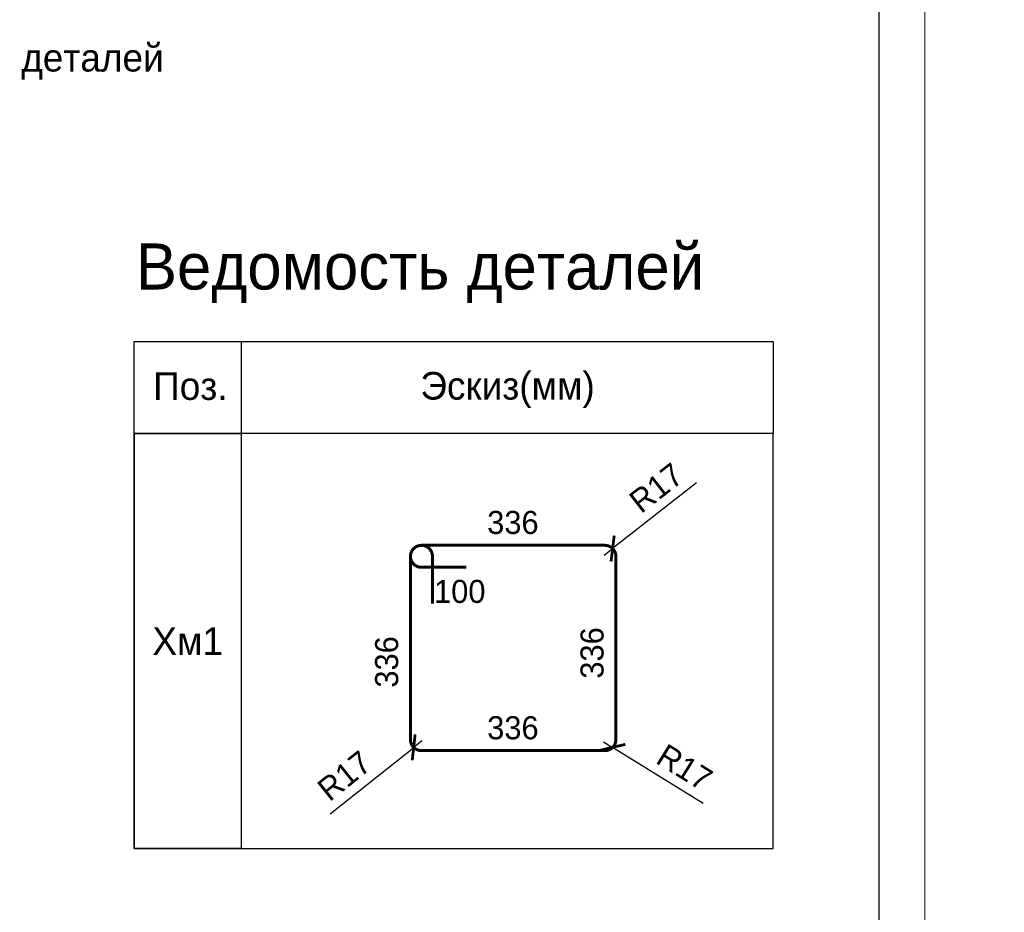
# Model space of a CAD drawing. Header units: millimetres. Extents: x -33345 to 4712671, y -3392 to 121473.
# Tile 195 of 256: x 1049378 to 1060054, y 54549 to 64232. Entities that reach past the tile are written whole.
import ezdxf

# ---------------------------------------------------------------- set-up
doc = ezdxf.new("R2010")
doc.units = ezdxf.units.MM
doc.layers.add('1', color=7, linetype='Continuous')
doc.layers.add('_линия', color=7, linetype='Continuous')
for name, color, linetype, lineweight in [('_Армирования', 172, 'Continuous', 30), ('ACO-текст', 7, 'Continuous', 20), ('Lina', 7, 'Continuous', 20), ('w-оснавной', 7, 'Continuous', 35), ('КЖ Текст', 250, 'Continuous', 15)]:
    doc.layers.add(name, color=color, linetype=linetype, lineweight=lineweight)
doc.styles.add('#_text', font='CS_Gost2304.shx')
doc.styles.add('ISO', font='isocpeui.ttf')
doc.styles.add('X-U-RW-01$0$StyleROMANS', font='GOTHIC.TTF')
doc.dimstyles.new('#_black', dxfattribs={"dimscale": 100, "dimtxt": 2.5, "dimasz": 2, "dimexe": 2, "dimexo": 0.625, "dimgap": 1, "dimtad": 1, "dimdec": 0, "dimtxsty": '#_text', "dimblk": 'ARCHTICK', "dimblk1": 'ARCHTICK', "dimblk2": 'DOT', "dimcen": 2.5, "dimdle": 1, "dimadec": 0, "dimazin": 2, "dimtfac": 0.75, "dimtdec": 0, "dimtmove": 1, "dimatfit": 3, "dimfxl": 1, "dimtfill": 1, "dimtolj": 1, "dimarcsym": 1})

# ---------------------------------------------------------------- blocks, each defined once
blk = doc.blocks.new('tryu')
at = {"layer": 'Lina', "ltscale": 10}
blk.add_lwpolyline([(-43721760, 22818632), (-43721760, 22788932), (-43763760, 22788932), (-43763760, 22818632)], close=True, dxfattribs=at)
at = {"layer": 'Lina', "lineweight": 30, "ltscale": 10}
blk.add_lwpolyline([(-43722260, 22818132), (-43722260, 22789432), (-43761760, 22789432), (-43761760, 22818132)], close=True, dxfattribs=at)
blk = doc.blocks.new('_ArchTick')
at = {"color": 0, "linetype": 'ByBlock', "const_width": 0.15}
blk.add_lwpolyline([(-0.5, -0.5), (0.5, 0.5)], dxfattribs=at)
blk = doc.blocks.new('*D2962')
at = {"layer": '1', "color": 0, "linetype": 'ByBlock', "lineweight": -2, "ltscale": 4, "transparency": 16777216}
for p in [(1053740, 56410), (1052746, 55616)]:
    blk.add_line(p, (1053650, 56338), dxfattribs=at)
at = {"layer": 'Defpoints', "color": 0, "linetype": 'ByBlock', "ltscale": 4, "transparency": 16777216}
for p in [(1053740, 56410), (1053650, 56338)]:
    blk.add_point(p, dxfattribs=at)
at = {"layer": '1', "color": 0, "linetype": 'ByBlock', "lineweight": -2, "ltscale": 4, "transparency": 16777216, "xscale": 200, "yscale": 200, "zscale": 200, "rotation": 38.60371650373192}
blk.add_blockref('_ArchTick', (1053650, 56338), dxfattribs=at)
at = {"layer": '1', "color": 0, "linetype": 'ByBlock', "lineweight": 15, "ltscale": 4, "transparency": 16777216, "insert": (1052899, 56030), "char_height": 250, "attachment_point": 5, "rotation": 38.6037, "style": 'X-U-RW-01$0$StyleROMANS', "bg_fill": 3, "box_fill_scale": 1.1, "bg_fill_color": 256, "bg_fill_true_color": 13158600, "bg_fill_transparency": 0}
blk.add_mtext('\\A1;R17', dxfattribs=at)
blk = doc.blocks.new('_Dot')
at = {"color": 0, "linetype": 'ByBlock', "lineweight": -2}
blk.add_line((-0.5, 0), (-1, 0), dxfattribs=at)
at = {"color": 0, "linetype": 'ByBlock', "const_width": 0.5}
blk.add_lwpolyline([(-0.25, 0, 1), (0.25, 0, 1)], format="xyb", close=True, dxfattribs=at)
blk = doc.blocks.new('*D2963')
at = {"layer": '1', "color": 0, "linetype": 'ByBlock', "lineweight": -2, "ltscale": 4, "transparency": 16777216}
for p in [(1055709, 56399), (1056789, 55728)]:
    blk.add_line(p, (1055807, 56338), dxfattribs=at)
at = {"layer": 'Defpoints', "color": 0, "linetype": 'ByBlock', "ltscale": 4, "transparency": 16777216}
for p in [(1055709, 56399), (1055807, 56338)]:
    blk.add_point(p, dxfattribs=at)
at = {"layer": '1', "color": 0, "linetype": 'ByBlock', "lineweight": -2, "ltscale": 4, "transparency": 16777216, "xscale": 200, "yscale": 200, "zscale": 200, "rotation": 148.1899842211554}
blk.add_blockref('_ArchTick', (1055807, 56338), dxfattribs=at)
at = {"layer": '1', "color": 0, "linetype": 'ByBlock', "lineweight": 15, "ltscale": 4, "transparency": 16777216, "insert": (1056588, 56121), "char_height": 250, "attachment_point": 5, "rotation": 328.19, "style": 'X-U-RW-01$0$StyleROMANS', "bg_fill": 3, "box_fill_scale": 1.1, "bg_fill_color": 256, "bg_fill_true_color": 13158600, "bg_fill_transparency": 0}
blk.add_mtext('\\A1;R17', dxfattribs=at)
blk = doc.blocks.new('*D2964')
at = {"layer": '1', "color": 0, "linetype": 'ByBlock', "lineweight": -2, "ltscale": 4, "transparency": 16777216}
for p in [(1056718, 59206), (1055716, 58424)]:
    blk.add_line(p, (1055807, 58495), dxfattribs=at)
at = {"layer": 'Defpoints', "color": 0, "linetype": 'ByBlock', "ltscale": 4, "transparency": 16777216}
for p in [(1055716, 58424), (1055807, 58495)]:
    blk.add_point(p, dxfattribs=at)
at = {"layer": '1', "color": 0, "linetype": 'ByBlock', "lineweight": -2, "ltscale": 4, "transparency": 16777216, "xscale": 200, "yscale": 200, "zscale": 200, "rotation": 217.9856474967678}
blk.add_blockref('_ArchTick', (1055807, 58495), dxfattribs=at)
at = {"layer": '1', "color": 0, "linetype": 'ByBlock', "lineweight": 15, "ltscale": 4, "transparency": 16777216, "insert": (1056280, 59153), "char_height": 250, "attachment_point": 5, "rotation": 37.9856, "style": 'X-U-RW-01$0$StyleROMANS', "bg_fill": 3, "box_fill_scale": 1.1, "bg_fill_color": 256, "bg_fill_true_color": 13158600, "bg_fill_transparency": 0}
blk.add_mtext('\\A1;R17', dxfattribs=at)

msp = doc.modelspace()

# ---------------------------------------------------------------- linework, layer by layer
at = {"layer": '_Армирования', "ltscale": 100, "const_width": 32.691}
msp.add_lwpolyline([(1053853.462, 57895.8), (1053853.462, 58410.453, 1), (1053614.838, 58410.453), (1053614.838, 56421.92, 0.414213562), (1053734.15, 56302.608), (1055722.682, 56302.608, 0.414213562), (1055841.994, 56421.92), (1055841.994, 58410.452, 0.414213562), (1055722.682, 58529.764), (1053734.15, 58529.765, 1), (1053734.15, 58291.141), (1054219.449, 58291.14)], format="xyb", dxfattribs=at)
at = {"layer": '_линия', "color": 0, "lineweight": 30, "ltscale": 100}
for points in [[(1051780.541, 55241.051), (1050618.434, 55241.051), (1050618.434, 59741.051), (1051780.541, 59741.051)], [(1050618.434, 55241.051), (1057548.419, 55241.051), (1057548.419, 59741.051), (1050618.434, 59741.051)]]:
    msp.add_lwpolyline(points, close=True, dxfattribs=at)
at = {"layer": 'w-оснавной', "color": 0, "lineweight": 30, "ltscale": 100}
for points in [[(1050618.434, 60741.051), (1057548.419, 60741.051), (1057548.419, 59741.051), (1050618.434, 59741.051)], [(1051780.541, 59741.051), (1050618.434, 59741.051), (1050618.434, 60741.051), (1051780.541, 60741.051)]]:
    msp.add_lwpolyline(points, close=True, dxfattribs=at)

# ---------------------------------------------------------------- block references
for p in [(44780951.634, -22744430.79), (44822951.634, -22744430.79)]:
    msp.add_blockref('tryu', p)

# ---------------------------------------------------------------- texts
at = {"insert": (351439.431, 62275.551), "char_height": 500, "width": 9875.6458, "attachment_point": 1, "style": 'ISO'}
msp.add_mtext('\\pi4343.31532;{\\LА-А\\P\\pi0;Армирование приямка. M 1:20}', dxfattribs=at)
at = {"layer": 'ACO-текст', "insert": (1041503.025, 63969.251), "char_height": 300, "width": 11576.00056, "attachment_point": 1, "style": 'X-U-RW-01$0$StyleROMANS'}
msp.add_mtext('*)- Поз. с данным знаком см. в ведомости деталей', dxfattribs=at)
at = {"layer": 'КЖ Текст', "color": 0, "ltscale": 100, "style": 'X-U-RW-01$0$StyleROMANS'}
msp.add_text('Ведомость деталей', height=500, dxfattribs=at).set_placement((1050637.786, 61304.615))
at = {"layer": 'КЖ Текст', "color": 0, "lineweight": -3, "ltscale": 100, "style": 'X-U-RW-01$0$StyleROMANS'}
for s, p in [('Эскиз(мм)', (1053722.353, 60110.385)), ('Поз.', (1050825.108, 60107.308))]:
    msp.add_text(s, height=300, dxfattribs=at).set_placement(p)
at = {"layer": 'КЖ Текст', "color": 0, "style": 'X-U-RW-01$0$StyleROMANS'}
for p in [(1054446.714, 58652.904), (1054446.714, 56425.747)]:
    msp.add_text('336', height=250, dxfattribs=at).set_placement(p)
for p in [(1055708.53, 57083.091), (1053481.374, 56985.879)]:
    msp.add_text('336', height=250, rotation=90, dxfattribs=at).set_placement(p)
at = {"layer": 'КЖ Текст', "color": 0, "ltscale": 100, "insert": (1054149.56, 58028.042), "char_height": 250, "width": 16.72346, "attachment_point": 5, "style": 'X-U-RW-01$0$StyleROMANS'}
msp.add_mtext('\\pxsm1,qc;100', dxfattribs=at)
at = {"layer": 'КЖ Текст', "color": 0, "lineweight": -3, "ltscale": 100, "insert": (1051199.488, 57491.051), "char_height": 300, "width": 1162.10692, "attachment_point": 5, "style": 'X-U-RW-01$0$StyleROMANS'}
msp.add_mtext('{\\C256;Хм1}', dxfattribs=at)

# ---------------------------------------------------------------- next in the draw order: dimensions: what is measured, and where the dimension line sits
at = {"layer": '1', "color": 0, "linetype": 'ByBlock', "lineweight": 15, "ltscale": 4}
for center, mpoint, picture, middle in [((1055715.917, 58423.655), (1055807.048, 58494.818), '*D2964', (1056279.792, 59153.438)), ((1053740.142, 56409.696), (1053649.784, 56337.554), '*D2962', (1052899.48, 56030.453)), ((1055708.79, 56398.5), (1055807.048, 56337.554), '*D2963', (1056588.413, 56121.366))]:
    dim = msp.add_radius_dim(center=center, mpoint=mpoint, text='R17', dimstyle='#_black', override={"dimscale": 100, "dimtxsty": 'X-U-RW-01$0$StyleROMANS'}, dxfattribs=at)
    dim.commit()
    dim.dimension.update_dxf_attribs({"geometry": picture, "text_midpoint": middle})

doc.saveas('drawing.dxf')
